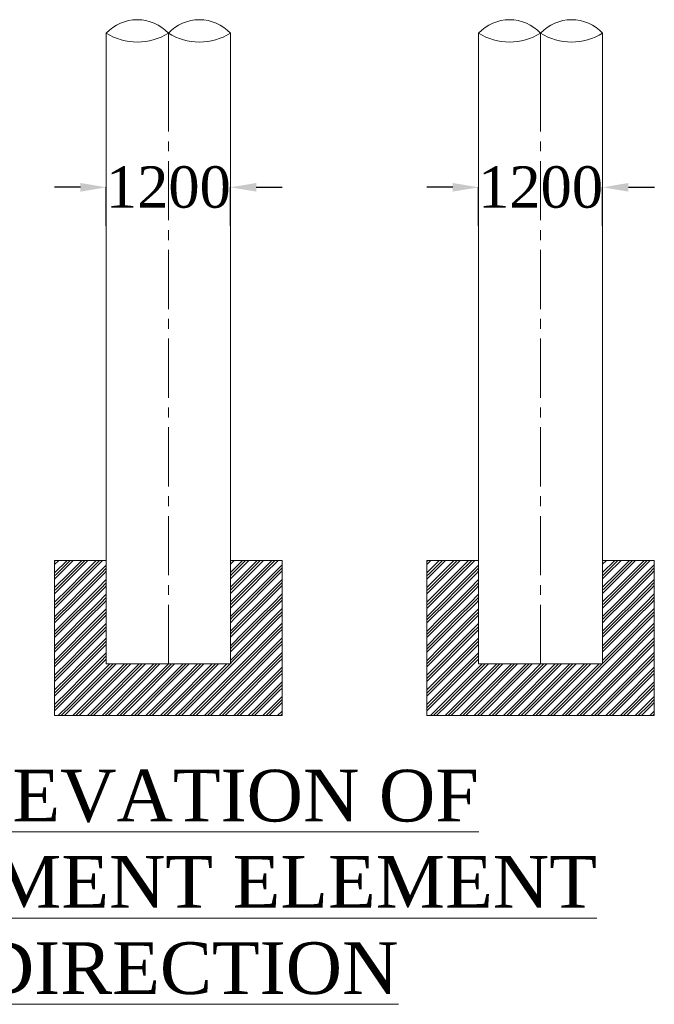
# Model space of a CAD drawing. Header units: millimetres. Extents: x 103078 to 25259364, y -3207472 to 1158446.
# Tile 15 of 40: x 13534876 to 13547152, y 1026796 to 1045825. Entities that reach past the tile are written whole.
import ezdxf

# ---------------------------------------------------------------- set-up
doc = ezdxf.new("R2010")
doc.units = ezdxf.units.MM
doc.header["$LTSCALE"] = 60
doc.header["$MEASUREMENT"] = 0
doc.linetypes.add('CENTER2', pattern=[28.575, 19.05, -3.175, 3.175, -3.175])
doc.layers.add('TEXT', color=7, linetype='Continuous')
doc.styles.add('PDF Arial Bold', font='times.ttf')
doc.dimstyles.get("Standard").update_dxf_attribs({"dimtxt": 400, "dimasz": 215, "dimexe": 0.18, "dimexo": 0.0625, "dimgap": 0.09, "dimtad": 0, "dimtih": 1, "dimtoh": 1, "dimdec": 0, "dimzin": 4, "dimdsep": 46, "dimtxsty": 'Standard', "dimblk": 'OPEN90', "dimcen": 0, "dimadec": 0, "dimazin": 1, "dimtfac": 1, "dimtdec": 0, "dimtix": 1, "dimtofl": 0, "dimtmove": 0, "dimatfit": 3, "dimldrblk": 'OPEN30', "dimfxl": 1, "dimtolj": 1, "dimtzin": 0, "dimarcsym": 0})

# ---------------------------------------------------------------- blocks, each defined once
blk = doc.blocks.new('*D527')
at = {"color": 0, "linetype": 'Continuous', "lineweight": -2, "ltscale": 2, "transparency": 16777216}
for p, q in [((13536052, 1042585), (13535552, 1042585)), ((13536552, 1041842), (13536552, 1042586)), ((13538952, 1041842), (13538952, 1042586)), ((13539452, 1042585), (13539952, 1042585))]:
    blk.add_line(p, q, dxfattribs=at)
at = {"color": 0, "linetype": 'Continuous', "lineweight": 9, "ltscale": 2, "transparency": 16777216}
for points in [[(13536052, 1042669), (13536052, 1042502), (13536552, 1042585)], [(13539452, 1042669), (13539452, 1042502), (13538952, 1042585)]]:
    blk.add_solid(points, dxfattribs=at)
at = {"layer": 'Defpoints', "color": 0, "linetype": 'Continuous', "lineweight": 9, "ltscale": 2, "transparency": 16777216}
for p in [(13538952, 1042585), (13536552, 1041842), (13538952, 1041842)]:
    blk.add_point(p, dxfattribs=at)
at = {"color": 0, "linetype": 'Continuous', "lineweight": 9, "ltscale": 2, "transparency": 16777216, "insert": (13537752, 1042585), "char_height": 500, "attachment_point": 5, "style": 'PDF Arial Bold'}
blk.add_mtext('\\A1;{\\H1.6x;1200}', dxfattribs=at)
blk = doc.blocks.new('*D528')
at = {"color": 0, "linetype": 'Continuous', "lineweight": -2, "ltscale": 2, "transparency": 16777216}
for p, q in [((13536052, 1042585), (13535552, 1042585)), ((13536552, 1041842), (13536552, 1042586)), ((13538952, 1041842), (13538952, 1042586)), ((13539452, 1042585), (13539952, 1042585))]:
    blk.add_line(p, q, dxfattribs=at)
at = {"color": 0, "linetype": 'Continuous', "lineweight": 9, "ltscale": 2, "transparency": 16777216}
for points in [[(13536052, 1042669), (13536052, 1042502), (13536552, 1042585)], [(13539452, 1042669), (13539452, 1042502), (13538952, 1042585)]]:
    blk.add_solid(points, dxfattribs=at)
at = {"layer": 'Defpoints', "color": 0, "linetype": 'Continuous', "lineweight": 9, "ltscale": 2, "transparency": 16777216}
for p in [(13538952, 1042585), (13536552, 1041842), (13538952, 1041842)]:
    blk.add_point(p, dxfattribs=at)
at = {"color": 0, "linetype": 'Continuous', "lineweight": 9, "ltscale": 2, "transparency": 16777216, "insert": (13537752, 1042585), "char_height": 500, "attachment_point": 5, "style": 'PDF Arial Bold'}
blk.add_mtext('\\A1;{\\H1.6x;1200}', dxfattribs=at)
blk = doc.blocks.new('*D529')
at = {"color": 0, "linetype": 'Continuous', "lineweight": -2, "ltscale": 2, "transparency": 16777216}
for p, q in [((13536052, 1042585), (13535552, 1042585)), ((13536552, 1041842), (13536552, 1042586)), ((13538952, 1041842), (13538952, 1042586)), ((13539452, 1042585), (13539952, 1042585))]:
    blk.add_line(p, q, dxfattribs=at)
at = {"color": 0, "linetype": 'Continuous', "lineweight": 9, "ltscale": 2, "transparency": 16777216}
for points in [[(13536052, 1042669), (13536052, 1042502), (13536552, 1042585)], [(13539452, 1042669), (13539452, 1042502), (13538952, 1042585)]]:
    blk.add_solid(points, dxfattribs=at)
at = {"layer": 'Defpoints', "color": 0, "linetype": 'Continuous', "lineweight": 9, "ltscale": 2, "transparency": 16777216}
for p in [(13538952, 1042585), (13536552, 1041842), (13538952, 1041842)]:
    blk.add_point(p, dxfattribs=at)
at = {"color": 0, "linetype": 'Continuous', "lineweight": 9, "ltscale": 2, "transparency": 16777216, "insert": (13537752, 1042585), "char_height": 500, "attachment_point": 5, "style": 'PDF Arial Bold'}
blk.add_mtext('\\A1;{\\H1.6x;1200}', dxfattribs=at)
blk = doc.blocks.new('*D530')
at = {"color": 0, "linetype": 'Continuous', "lineweight": -2, "ltscale": 2, "transparency": 16777216}
for p, q in [((13536052, 1042585), (13535552, 1042585)), ((13536552, 1041842), (13536552, 1042586)), ((13538952, 1041842), (13538952, 1042586)), ((13539452, 1042585), (13539952, 1042585))]:
    blk.add_line(p, q, dxfattribs=at)
at = {"color": 0, "linetype": 'Continuous', "lineweight": 9, "ltscale": 2, "transparency": 16777216}
for points in [[(13536052, 1042669), (13536052, 1042502), (13536552, 1042585)], [(13539452, 1042669), (13539452, 1042502), (13538952, 1042585)]]:
    blk.add_solid(points, dxfattribs=at)
at = {"layer": 'Defpoints', "color": 0, "linetype": 'Continuous', "lineweight": 9, "ltscale": 2, "transparency": 16777216}
for p in [(13538952, 1042585), (13536552, 1041842), (13538952, 1041842)]:
    blk.add_point(p, dxfattribs=at)
at = {"color": 0, "linetype": 'Continuous', "lineweight": 9, "ltscale": 2, "transparency": 16777216, "insert": (13537752, 1042585), "char_height": 500, "attachment_point": 5, "style": 'PDF Arial Bold'}
blk.add_mtext('\\A1;{\\H1.6x;1200}', dxfattribs=at)
blk = doc.blocks.new('*D531')
at = {"color": 0, "linetype": 'Continuous', "lineweight": -2, "ltscale": 2, "transparency": 16777216}
for p, q in [((13536052, 1042585), (13535552, 1042585)), ((13536552, 1041842), (13536552, 1042586)), ((13538952, 1041842), (13538952, 1042586)), ((13539452, 1042585), (13539952, 1042585))]:
    blk.add_line(p, q, dxfattribs=at)
at = {"color": 0, "linetype": 'Continuous', "lineweight": 9, "ltscale": 2, "transparency": 16777216}
for points in [[(13536052, 1042669), (13536052, 1042502), (13536552, 1042585)], [(13539452, 1042669), (13539452, 1042502), (13538952, 1042585)]]:
    blk.add_solid(points, dxfattribs=at)
at = {"layer": 'Defpoints', "color": 0, "linetype": 'Continuous', "lineweight": 9, "ltscale": 2, "transparency": 16777216}
for p in [(13538952, 1042585), (13536552, 1041842), (13538952, 1041842)]:
    blk.add_point(p, dxfattribs=at)
at = {"color": 0, "linetype": 'Continuous', "lineweight": 9, "ltscale": 2, "transparency": 16777216, "insert": (13537752, 1042585), "char_height": 500, "attachment_point": 5, "style": 'PDF Arial Bold'}
blk.add_mtext('\\A1;{\\H1.6x;1200}', dxfattribs=at)
blk = doc.blocks.new('*D532')
at = {"color": 0, "linetype": 'Continuous', "lineweight": -2, "ltscale": 2, "transparency": 16777216}
for p, q in [((13536052, 1042585), (13535552, 1042585)), ((13536552, 1041842), (13536552, 1042586)), ((13538952, 1041842), (13538952, 1042586)), ((13539452, 1042585), (13539952, 1042585))]:
    blk.add_line(p, q, dxfattribs=at)
at = {"color": 0, "linetype": 'Continuous', "lineweight": 9, "ltscale": 2, "transparency": 16777216}
for points in [[(13536052, 1042669), (13536052, 1042502), (13536552, 1042585)], [(13539452, 1042669), (13539452, 1042502), (13538952, 1042585)]]:
    blk.add_solid(points, dxfattribs=at)
at = {"layer": 'Defpoints', "color": 0, "linetype": 'Continuous', "lineweight": 9, "ltscale": 2, "transparency": 16777216}
for p in [(13538952, 1042585), (13536552, 1041842), (13538952, 1041842)]:
    blk.add_point(p, dxfattribs=at)
at = {"color": 0, "linetype": 'Continuous', "lineweight": 9, "ltscale": 2, "transparency": 16777216, "insert": (13537752, 1042585), "char_height": 500, "attachment_point": 5, "style": 'PDF Arial Bold'}
blk.add_mtext('\\A1;{\\H1.6x;1200}', dxfattribs=at)
blk = doc.blocks.new('*D533')
at = {"color": 0, "linetype": 'Continuous', "lineweight": -2, "ltscale": 2, "transparency": 16777216}
for p, q in [((13536052, 1042585), (13535552, 1042585)), ((13536552, 1041842), (13536552, 1042586)), ((13538952, 1041842), (13538952, 1042586)), ((13539452, 1042585), (13539952, 1042585))]:
    blk.add_line(p, q, dxfattribs=at)
at = {"color": 0, "linetype": 'Continuous', "lineweight": 9, "ltscale": 2, "transparency": 16777216}
for points in [[(13536052, 1042669), (13536052, 1042502), (13536552, 1042585)], [(13539452, 1042669), (13539452, 1042502), (13538952, 1042585)]]:
    blk.add_solid(points, dxfattribs=at)
at = {"layer": 'Defpoints', "color": 0, "linetype": 'Continuous', "lineweight": 9, "ltscale": 2, "transparency": 16777216}
for p in [(13538952, 1042585), (13536552, 1041842), (13538952, 1041842)]:
    blk.add_point(p, dxfattribs=at)
at = {"color": 0, "linetype": 'Continuous', "lineweight": 9, "ltscale": 2, "transparency": 16777216, "insert": (13537752, 1042585), "char_height": 500, "attachment_point": 5, "style": 'PDF Arial Bold'}
blk.add_mtext('\\A1;{\\H1.6x;1200}', dxfattribs=at)
blk = doc.blocks.new('*D534')
at = {"color": 0, "linetype": 'Continuous', "lineweight": -2, "ltscale": 2, "transparency": 16777216}
for p, q in [((13536052, 1042585), (13535552, 1042585)), ((13536552, 1041842), (13536552, 1042586)), ((13538952, 1041842), (13538952, 1042586)), ((13539452, 1042585), (13539952, 1042585))]:
    blk.add_line(p, q, dxfattribs=at)
at = {"color": 0, "linetype": 'Continuous', "lineweight": 9, "ltscale": 2, "transparency": 16777216}
for points in [[(13536052, 1042669), (13536052, 1042502), (13536552, 1042585)], [(13539452, 1042669), (13539452, 1042502), (13538952, 1042585)]]:
    blk.add_solid(points, dxfattribs=at)
at = {"layer": 'Defpoints', "color": 0, "linetype": 'Continuous', "lineweight": 9, "ltscale": 2, "transparency": 16777216}
for p in [(13538952, 1042585), (13536552, 1041842), (13538952, 1041842)]:
    blk.add_point(p, dxfattribs=at)
at = {"color": 0, "linetype": 'Continuous', "lineweight": 9, "ltscale": 2, "transparency": 16777216, "insert": (13537752, 1042585), "char_height": 500, "attachment_point": 5, "style": 'PDF Arial Bold'}
blk.add_mtext('\\A1;{\\H1.6x;1200}', dxfattribs=at)
blk = doc.blocks.new('*D535')
at = {"color": 0, "linetype": 'Continuous', "lineweight": -2, "ltscale": 2, "transparency": 16777216}
for p, q in [((13536052, 1042585), (13535552, 1042585)), ((13536552, 1041842), (13536552, 1042586)), ((13538952, 1041842), (13538952, 1042586)), ((13539452, 1042585), (13539952, 1042585))]:
    blk.add_line(p, q, dxfattribs=at)
at = {"color": 0, "linetype": 'Continuous', "lineweight": 9, "ltscale": 2, "transparency": 16777216}
for points in [[(13536052, 1042669), (13536052, 1042502), (13536552, 1042585)], [(13539452, 1042669), (13539452, 1042502), (13538952, 1042585)]]:
    blk.add_solid(points, dxfattribs=at)
at = {"layer": 'Defpoints', "color": 0, "linetype": 'Continuous', "lineweight": 9, "ltscale": 2, "transparency": 16777216}
for p in [(13538952, 1042585), (13536552, 1041842), (13538952, 1041842)]:
    blk.add_point(p, dxfattribs=at)
at = {"color": 0, "linetype": 'Continuous', "lineweight": 9, "ltscale": 2, "transparency": 16777216, "insert": (13537752, 1042585), "char_height": 500, "attachment_point": 5, "style": 'PDF Arial Bold'}
blk.add_mtext('\\A1;{\\H1.6x;1200}', dxfattribs=at)
blk = doc.blocks.new('*D536')
at = {"color": 0, "linetype": 'Continuous', "lineweight": -2, "ltscale": 2, "transparency": 16777216}
for p, q in [((13536052, 1042585), (13535552, 1042585)), ((13536552, 1041842), (13536552, 1042586)), ((13538952, 1041842), (13538952, 1042586)), ((13539452, 1042585), (13539952, 1042585))]:
    blk.add_line(p, q, dxfattribs=at)
at = {"color": 0, "linetype": 'Continuous', "lineweight": 9, "ltscale": 2, "transparency": 16777216}
for points in [[(13536052, 1042669), (13536052, 1042502), (13536552, 1042585)], [(13539452, 1042669), (13539452, 1042502), (13538952, 1042585)]]:
    blk.add_solid(points, dxfattribs=at)
at = {"layer": 'Defpoints', "color": 0, "linetype": 'Continuous', "lineweight": 9, "ltscale": 2, "transparency": 16777216}
for p in [(13538952, 1042585), (13536552, 1041842), (13538952, 1041842)]:
    blk.add_point(p, dxfattribs=at)
at = {"color": 0, "linetype": 'Continuous', "lineweight": 9, "ltscale": 2, "transparency": 16777216, "insert": (13537752, 1042585), "char_height": 500, "attachment_point": 5, "style": 'PDF Arial Bold'}
blk.add_mtext('\\A1;{\\H1.6x;1200}', dxfattribs=at)
blk = doc.blocks.new('*D537')
at = {"color": 0, "linetype": 'Continuous', "lineweight": -2, "ltscale": 2, "transparency": 16777216}
for p, q in [((13536052, 1042585), (13535552, 1042585)), ((13536552, 1041842), (13536552, 1042586)), ((13538952, 1041842), (13538952, 1042586)), ((13539452, 1042585), (13539952, 1042585))]:
    blk.add_line(p, q, dxfattribs=at)
at = {"color": 0, "linetype": 'Continuous', "lineweight": 9, "ltscale": 2, "transparency": 16777216}
for points in [[(13536052, 1042669), (13536052, 1042502), (13536552, 1042585)], [(13539452, 1042669), (13539452, 1042502), (13538952, 1042585)]]:
    blk.add_solid(points, dxfattribs=at)
at = {"layer": 'Defpoints', "color": 0, "linetype": 'Continuous', "lineweight": 9, "ltscale": 2, "transparency": 16777216}
for p in [(13538952, 1042585), (13536552, 1041842), (13538952, 1041842)]:
    blk.add_point(p, dxfattribs=at)
at = {"color": 0, "linetype": 'Continuous', "lineweight": 9, "ltscale": 2, "transparency": 16777216, "insert": (13537752, 1042585), "char_height": 500, "attachment_point": 5, "style": 'PDF Arial Bold'}
blk.add_mtext('\\A1;{\\H1.6x;1200}', dxfattribs=at)
blk = doc.blocks.new('*D538')
at = {"color": 0, "linetype": 'Continuous', "lineweight": -2, "ltscale": 2, "transparency": 16777216}
for p, q in [((13536052, 1042585), (13535552, 1042585)), ((13536552, 1041842), (13536552, 1042586)), ((13538952, 1041842), (13538952, 1042586)), ((13539452, 1042585), (13539952, 1042585))]:
    blk.add_line(p, q, dxfattribs=at)
at = {"color": 0, "linetype": 'Continuous', "lineweight": 9, "ltscale": 2, "transparency": 16777216}
for points in [[(13536052, 1042669), (13536052, 1042502), (13536552, 1042585)], [(13539452, 1042669), (13539452, 1042502), (13538952, 1042585)]]:
    blk.add_solid(points, dxfattribs=at)
at = {"layer": 'Defpoints', "color": 0, "linetype": 'Continuous', "lineweight": 9, "ltscale": 2, "transparency": 16777216}
for p in [(13538952, 1042585), (13536552, 1041842), (13538952, 1041842)]:
    blk.add_point(p, dxfattribs=at)
at = {"color": 0, "linetype": 'Continuous', "lineweight": 9, "ltscale": 2, "transparency": 16777216, "insert": (13537752, 1042585), "char_height": 500, "attachment_point": 5, "style": 'PDF Arial Bold'}
blk.add_mtext('\\A1;{\\H1.6x;1200}', dxfattribs=at)
blk = doc.blocks.new('*D539')
at = {"color": 0, "linetype": 'Continuous', "lineweight": -2, "ltscale": 2, "transparency": 16777216}
for p, q in [((13536052, 1042585), (13535552, 1042585)), ((13536552, 1041842), (13536552, 1042586)), ((13538952, 1041842), (13538952, 1042586)), ((13539452, 1042585), (13539952, 1042585))]:
    blk.add_line(p, q, dxfattribs=at)
at = {"color": 0, "linetype": 'Continuous', "lineweight": 9, "ltscale": 2, "transparency": 16777216}
for points in [[(13536052, 1042669), (13536052, 1042502), (13536552, 1042585)], [(13539452, 1042669), (13539452, 1042502), (13538952, 1042585)]]:
    blk.add_solid(points, dxfattribs=at)
at = {"layer": 'Defpoints', "color": 0, "linetype": 'Continuous', "lineweight": 9, "ltscale": 2, "transparency": 16777216}
for p in [(13538952, 1042585), (13536552, 1041842), (13538952, 1041842)]:
    blk.add_point(p, dxfattribs=at)
at = {"color": 0, "linetype": 'Continuous', "lineweight": 9, "ltscale": 2, "transparency": 16777216, "insert": (13537752, 1042585), "char_height": 500, "attachment_point": 5, "style": 'PDF Arial Bold'}
blk.add_mtext('\\A1;{\\H1.6x;1200}', dxfattribs=at)
blk = doc.blocks.new('*D540')
at = {"color": 0, "linetype": 'Continuous', "lineweight": -2, "ltscale": 2, "transparency": 16777216}
for p, q in [((13536052, 1042585), (13535552, 1042585)), ((13536552, 1041842), (13536552, 1042586)), ((13538952, 1041842), (13538952, 1042586)), ((13539452, 1042585), (13539952, 1042585))]:
    blk.add_line(p, q, dxfattribs=at)
at = {"color": 0, "linetype": 'Continuous', "lineweight": 9, "ltscale": 2, "transparency": 16777216}
for points in [[(13536052, 1042669), (13536052, 1042502), (13536552, 1042585)], [(13539452, 1042669), (13539452, 1042502), (13538952, 1042585)]]:
    blk.add_solid(points, dxfattribs=at)
at = {"layer": 'Defpoints', "color": 0, "linetype": 'Continuous', "lineweight": 9, "ltscale": 2, "transparency": 16777216}
for p in [(13538952, 1042585), (13536552, 1041842), (13538952, 1041842)]:
    blk.add_point(p, dxfattribs=at)
at = {"color": 0, "linetype": 'Continuous', "lineweight": 9, "ltscale": 2, "transparency": 16777216, "insert": (13537752, 1042585), "char_height": 500, "attachment_point": 5, "style": 'PDF Arial Bold'}
blk.add_mtext('\\A1;{\\H1.6x;1200}', dxfattribs=at)
blk = doc.blocks.new('*D541')
at = {"color": 0, "linetype": 'Continuous', "lineweight": -2, "ltscale": 2, "transparency": 16777216}
for p, q in [((13536052, 1042585), (13535552, 1042585)), ((13536552, 1041842), (13536552, 1042586)), ((13538952, 1041842), (13538952, 1042586)), ((13539452, 1042585), (13539952, 1042585))]:
    blk.add_line(p, q, dxfattribs=at)
at = {"color": 0, "linetype": 'Continuous', "lineweight": 9, "ltscale": 2, "transparency": 16777216}
for points in [[(13536052, 1042669), (13536052, 1042502), (13536552, 1042585)], [(13539452, 1042669), (13539452, 1042502), (13538952, 1042585)]]:
    blk.add_solid(points, dxfattribs=at)
at = {"layer": 'Defpoints', "color": 0, "linetype": 'Continuous', "lineweight": 9, "ltscale": 2, "transparency": 16777216}
for p in [(13538952, 1042585), (13536552, 1041842), (13538952, 1041842)]:
    blk.add_point(p, dxfattribs=at)
at = {"color": 0, "linetype": 'Continuous', "lineweight": 9, "ltscale": 2, "transparency": 16777216, "insert": (13537752, 1042585), "char_height": 500, "attachment_point": 5, "style": 'PDF Arial Bold'}
blk.add_mtext('\\A1;{\\H1.6x;1200}', dxfattribs=at)
blk = doc.blocks.new('*D542')
at = {"color": 0, "linetype": 'Continuous', "lineweight": -2, "ltscale": 2, "transparency": 16777216}
for p, q in [((13536052, 1042585), (13535552, 1042585)), ((13536552, 1041842), (13536552, 1042586)), ((13538952, 1041842), (13538952, 1042586)), ((13539452, 1042585), (13539952, 1042585))]:
    blk.add_line(p, q, dxfattribs=at)
at = {"color": 0, "linetype": 'Continuous', "lineweight": 9, "ltscale": 2, "transparency": 16777216}
for points in [[(13536052, 1042669), (13536052, 1042502), (13536552, 1042585)], [(13539452, 1042669), (13539452, 1042502), (13538952, 1042585)]]:
    blk.add_solid(points, dxfattribs=at)
at = {"layer": 'Defpoints', "color": 0, "linetype": 'Continuous', "lineweight": 9, "ltscale": 2, "transparency": 16777216}
for p in [(13538952, 1042585), (13536552, 1041842), (13538952, 1041842)]:
    blk.add_point(p, dxfattribs=at)
at = {"color": 0, "linetype": 'Continuous', "lineweight": 9, "ltscale": 2, "transparency": 16777216, "insert": (13537752, 1042585), "char_height": 500, "attachment_point": 5, "style": 'PDF Arial Bold'}
blk.add_mtext('\\A1;{\\H1.6x;1200}', dxfattribs=at)
blk = doc.blocks.new('*D543')
at = {"color": 0, "linetype": 'Continuous', "lineweight": -2, "ltscale": 2, "transparency": 16777216}
for p, q in [((13543252, 1042585), (13542752, 1042585)), ((13543752, 1041842), (13543752, 1042586)), ((13546152, 1041842), (13546152, 1042586)), ((13546652, 1042585), (13547152, 1042585))]:
    blk.add_line(p, q, dxfattribs=at)
at = {"color": 0, "linetype": 'Continuous', "lineweight": 9, "ltscale": 2, "transparency": 16777216}
for points in [[(13543252, 1042669), (13543252, 1042502), (13543752, 1042585)], [(13546652, 1042669), (13546652, 1042502), (13546152, 1042585)]]:
    blk.add_solid(points, dxfattribs=at)
at = {"layer": 'Defpoints', "color": 0, "linetype": 'Continuous', "lineweight": 9, "ltscale": 2, "transparency": 16777216}
for p in [(13546152, 1042585), (13543752, 1041842), (13546152, 1041842)]:
    blk.add_point(p, dxfattribs=at)
at = {"color": 0, "linetype": 'Continuous', "lineweight": 9, "ltscale": 2, "transparency": 16777216, "insert": (13544952, 1042585), "char_height": 500, "attachment_point": 5, "style": 'PDF Arial Bold'}
blk.add_mtext('\\A1;{\\H1.6x;1200}', dxfattribs=at)
blk = doc.blocks.new('*D544')
at = {"color": 0, "linetype": 'Continuous', "lineweight": -2, "ltscale": 2, "transparency": 16777216}
for p, q in [((13543252, 1042585), (13542752, 1042585)), ((13543752, 1041842), (13543752, 1042586)), ((13546152, 1041842), (13546152, 1042586)), ((13546652, 1042585), (13547152, 1042585))]:
    blk.add_line(p, q, dxfattribs=at)
at = {"color": 0, "linetype": 'Continuous', "lineweight": 9, "ltscale": 2, "transparency": 16777216}
for points in [[(13543252, 1042669), (13543252, 1042502), (13543752, 1042585)], [(13546652, 1042669), (13546652, 1042502), (13546152, 1042585)]]:
    blk.add_solid(points, dxfattribs=at)
at = {"layer": 'Defpoints', "color": 0, "linetype": 'Continuous', "lineweight": 9, "ltscale": 2, "transparency": 16777216}
for p in [(13546152, 1042585), (13543752, 1041842), (13546152, 1041842)]:
    blk.add_point(p, dxfattribs=at)
at = {"color": 0, "linetype": 'Continuous', "lineweight": 9, "ltscale": 2, "transparency": 16777216, "insert": (13544952, 1042585), "char_height": 500, "attachment_point": 5, "style": 'PDF Arial Bold'}
blk.add_mtext('\\A1;{\\H1.6x;1200}', dxfattribs=at)
blk = doc.blocks.new('*D545')
at = {"color": 0, "linetype": 'Continuous', "lineweight": -2, "ltscale": 2, "transparency": 16777216}
for p, q in [((13543252, 1042585), (13542752, 1042585)), ((13543752, 1041842), (13543752, 1042586)), ((13546152, 1041842), (13546152, 1042586)), ((13546652, 1042585), (13547152, 1042585))]:
    blk.add_line(p, q, dxfattribs=at)
at = {"color": 0, "linetype": 'Continuous', "lineweight": 9, "ltscale": 2, "transparency": 16777216}
for points in [[(13543252, 1042669), (13543252, 1042502), (13543752, 1042585)], [(13546652, 1042669), (13546652, 1042502), (13546152, 1042585)]]:
    blk.add_solid(points, dxfattribs=at)
at = {"layer": 'Defpoints', "color": 0, "linetype": 'Continuous', "lineweight": 9, "ltscale": 2, "transparency": 16777216}
for p in [(13546152, 1042585), (13543752, 1041842), (13546152, 1041842)]:
    blk.add_point(p, dxfattribs=at)
at = {"color": 0, "linetype": 'Continuous', "lineweight": 9, "ltscale": 2, "transparency": 16777216, "insert": (13544952, 1042585), "char_height": 500, "attachment_point": 5, "style": 'PDF Arial Bold'}
blk.add_mtext('\\A1;{\\H1.6x;1200}', dxfattribs=at)
blk = doc.blocks.new('*D546')
at = {"color": 0, "linetype": 'Continuous', "lineweight": -2, "ltscale": 2, "transparency": 16777216}
for p, q in [((13543252, 1042585), (13542752, 1042585)), ((13543752, 1041842), (13543752, 1042586)), ((13546152, 1041842), (13546152, 1042586)), ((13546652, 1042585), (13547152, 1042585))]:
    blk.add_line(p, q, dxfattribs=at)
at = {"color": 0, "linetype": 'Continuous', "lineweight": 9, "ltscale": 2, "transparency": 16777216}
for points in [[(13543252, 1042669), (13543252, 1042502), (13543752, 1042585)], [(13546652, 1042669), (13546652, 1042502), (13546152, 1042585)]]:
    blk.add_solid(points, dxfattribs=at)
at = {"layer": 'Defpoints', "color": 0, "linetype": 'Continuous', "lineweight": 9, "ltscale": 2, "transparency": 16777216}
for p in [(13546152, 1042585), (13543752, 1041842), (13546152, 1041842)]:
    blk.add_point(p, dxfattribs=at)
at = {"color": 0, "linetype": 'Continuous', "lineweight": 9, "ltscale": 2, "transparency": 16777216, "insert": (13544952, 1042585), "char_height": 500, "attachment_point": 5, "style": 'PDF Arial Bold'}
blk.add_mtext('\\A1;{\\H1.6x;1200}', dxfattribs=at)
blk = doc.blocks.new('*D547')
at = {"color": 0, "linetype": 'Continuous', "lineweight": -2, "ltscale": 2, "transparency": 16777216}
for p, q in [((13543252, 1042585), (13542752, 1042585)), ((13543752, 1041842), (13543752, 1042586)), ((13546152, 1041842), (13546152, 1042586)), ((13546652, 1042585), (13547152, 1042585))]:
    blk.add_line(p, q, dxfattribs=at)
at = {"color": 0, "linetype": 'Continuous', "lineweight": 9, "ltscale": 2, "transparency": 16777216}
for points in [[(13543252, 1042669), (13543252, 1042502), (13543752, 1042585)], [(13546652, 1042669), (13546652, 1042502), (13546152, 1042585)]]:
    blk.add_solid(points, dxfattribs=at)
at = {"layer": 'Defpoints', "color": 0, "linetype": 'Continuous', "lineweight": 9, "ltscale": 2, "transparency": 16777216}
for p in [(13546152, 1042585), (13543752, 1041842), (13546152, 1041842)]:
    blk.add_point(p, dxfattribs=at)
at = {"color": 0, "linetype": 'Continuous', "lineweight": 9, "ltscale": 2, "transparency": 16777216, "insert": (13544952, 1042585), "char_height": 500, "attachment_point": 5, "style": 'PDF Arial Bold'}
blk.add_mtext('\\A1;{\\H1.6x;1200}', dxfattribs=at)
blk = doc.blocks.new('*D548')
at = {"color": 0, "linetype": 'Continuous', "lineweight": -2, "ltscale": 2, "transparency": 16777216}
for p, q in [((13543252, 1042585), (13542752, 1042585)), ((13543752, 1041842), (13543752, 1042586)), ((13546152, 1041842), (13546152, 1042586)), ((13546652, 1042585), (13547152, 1042585))]:
    blk.add_line(p, q, dxfattribs=at)
at = {"color": 0, "linetype": 'Continuous', "lineweight": 9, "ltscale": 2, "transparency": 16777216}
for points in [[(13543252, 1042669), (13543252, 1042502), (13543752, 1042585)], [(13546652, 1042669), (13546652, 1042502), (13546152, 1042585)]]:
    blk.add_solid(points, dxfattribs=at)
at = {"layer": 'Defpoints', "color": 0, "linetype": 'Continuous', "lineweight": 9, "ltscale": 2, "transparency": 16777216}
for p in [(13546152, 1042585), (13543752, 1041842), (13546152, 1041842)]:
    blk.add_point(p, dxfattribs=at)
at = {"color": 0, "linetype": 'Continuous', "lineweight": 9, "ltscale": 2, "transparency": 16777216, "insert": (13544952, 1042585), "char_height": 500, "attachment_point": 5, "style": 'PDF Arial Bold'}
blk.add_mtext('\\A1;{\\H1.6x;1200}', dxfattribs=at)
blk = doc.blocks.new('*D549')
at = {"color": 0, "linetype": 'Continuous', "lineweight": -2, "ltscale": 2, "transparency": 16777216}
for p, q in [((13543252, 1042585), (13542752, 1042585)), ((13543752, 1041842), (13543752, 1042586)), ((13546152, 1041842), (13546152, 1042586)), ((13546652, 1042585), (13547152, 1042585))]:
    blk.add_line(p, q, dxfattribs=at)
at = {"color": 0, "linetype": 'Continuous', "lineweight": 9, "ltscale": 2, "transparency": 16777216}
for points in [[(13543252, 1042669), (13543252, 1042502), (13543752, 1042585)], [(13546652, 1042669), (13546652, 1042502), (13546152, 1042585)]]:
    blk.add_solid(points, dxfattribs=at)
at = {"layer": 'Defpoints', "color": 0, "linetype": 'Continuous', "lineweight": 9, "ltscale": 2, "transparency": 16777216}
for p in [(13546152, 1042585), (13543752, 1041842), (13546152, 1041842)]:
    blk.add_point(p, dxfattribs=at)
at = {"color": 0, "linetype": 'Continuous', "lineweight": 9, "ltscale": 2, "transparency": 16777216, "insert": (13544952, 1042585), "char_height": 500, "attachment_point": 5, "style": 'PDF Arial Bold'}
blk.add_mtext('\\A1;{\\H1.6x;1200}', dxfattribs=at)
blk = doc.blocks.new('*D550')
at = {"color": 0, "linetype": 'Continuous', "lineweight": -2, "ltscale": 2, "transparency": 16777216}
for p, q in [((13543252, 1042585), (13542752, 1042585)), ((13543752, 1041842), (13543752, 1042586)), ((13546152, 1041842), (13546152, 1042586)), ((13546652, 1042585), (13547152, 1042585))]:
    blk.add_line(p, q, dxfattribs=at)
at = {"color": 0, "linetype": 'Continuous', "lineweight": 9, "ltscale": 2, "transparency": 16777216}
for points in [[(13543252, 1042669), (13543252, 1042502), (13543752, 1042585)], [(13546652, 1042669), (13546652, 1042502), (13546152, 1042585)]]:
    blk.add_solid(points, dxfattribs=at)
at = {"layer": 'Defpoints', "color": 0, "linetype": 'Continuous', "lineweight": 9, "ltscale": 2, "transparency": 16777216}
for p in [(13546152, 1042585), (13543752, 1041842), (13546152, 1041842)]:
    blk.add_point(p, dxfattribs=at)
at = {"color": 0, "linetype": 'Continuous', "lineweight": 9, "ltscale": 2, "transparency": 16777216, "insert": (13544952, 1042585), "char_height": 500, "attachment_point": 5, "style": 'PDF Arial Bold'}
blk.add_mtext('\\A1;{\\H1.6x;1200}', dxfattribs=at)
blk = doc.blocks.new('*D551')
at = {"color": 0, "linetype": 'Continuous', "lineweight": -2, "ltscale": 2, "transparency": 16777216}
for p, q in [((13543252, 1042585), (13542752, 1042585)), ((13543752, 1041842), (13543752, 1042586)), ((13546152, 1041842), (13546152, 1042586)), ((13546652, 1042585), (13547152, 1042585))]:
    blk.add_line(p, q, dxfattribs=at)
at = {"color": 0, "linetype": 'Continuous', "lineweight": 9, "ltscale": 2, "transparency": 16777216}
for points in [[(13543252, 1042669), (13543252, 1042502), (13543752, 1042585)], [(13546652, 1042669), (13546652, 1042502), (13546152, 1042585)]]:
    blk.add_solid(points, dxfattribs=at)
at = {"layer": 'Defpoints', "color": 0, "linetype": 'Continuous', "lineweight": 9, "ltscale": 2, "transparency": 16777216}
for p in [(13546152, 1042585), (13543752, 1041842), (13546152, 1041842)]:
    blk.add_point(p, dxfattribs=at)
at = {"color": 0, "linetype": 'Continuous', "lineweight": 9, "ltscale": 2, "transparency": 16777216, "insert": (13544952, 1042585), "char_height": 500, "attachment_point": 5, "style": 'PDF Arial Bold'}
blk.add_mtext('\\A1;{\\H1.6x;1200}', dxfattribs=at)
blk = doc.blocks.new('*D552')
at = {"color": 0, "linetype": 'Continuous', "lineweight": -2, "ltscale": 2, "transparency": 16777216}
for p, q in [((13543252, 1042585), (13542752, 1042585)), ((13543752, 1041842), (13543752, 1042586)), ((13546152, 1041842), (13546152, 1042586)), ((13546652, 1042585), (13547152, 1042585))]:
    blk.add_line(p, q, dxfattribs=at)
at = {"color": 0, "linetype": 'Continuous', "lineweight": 9, "ltscale": 2, "transparency": 16777216}
for points in [[(13543252, 1042669), (13543252, 1042502), (13543752, 1042585)], [(13546652, 1042669), (13546652, 1042502), (13546152, 1042585)]]:
    blk.add_solid(points, dxfattribs=at)
at = {"layer": 'Defpoints', "color": 0, "linetype": 'Continuous', "lineweight": 9, "ltscale": 2, "transparency": 16777216}
for p in [(13546152, 1042585), (13543752, 1041842), (13546152, 1041842)]:
    blk.add_point(p, dxfattribs=at)
at = {"color": 0, "linetype": 'Continuous', "lineweight": 9, "ltscale": 2, "transparency": 16777216, "insert": (13544952, 1042585), "char_height": 500, "attachment_point": 5, "style": 'PDF Arial Bold'}
blk.add_mtext('\\A1;{\\H1.6x;1200}', dxfattribs=at)
blk = doc.blocks.new('*D553')
at = {"color": 0, "linetype": 'Continuous', "lineweight": -2, "ltscale": 2, "transparency": 16777216}
for p, q in [((13543252, 1042585), (13542752, 1042585)), ((13543752, 1041842), (13543752, 1042586)), ((13546152, 1041842), (13546152, 1042586)), ((13546652, 1042585), (13547152, 1042585))]:
    blk.add_line(p, q, dxfattribs=at)
at = {"color": 0, "linetype": 'Continuous', "lineweight": 9, "ltscale": 2, "transparency": 16777216}
for points in [[(13543252, 1042669), (13543252, 1042502), (13543752, 1042585)], [(13546652, 1042669), (13546652, 1042502), (13546152, 1042585)]]:
    blk.add_solid(points, dxfattribs=at)
at = {"layer": 'Defpoints', "color": 0, "linetype": 'Continuous', "lineweight": 9, "ltscale": 2, "transparency": 16777216}
for p in [(13546152, 1042585), (13543752, 1041842), (13546152, 1041842)]:
    blk.add_point(p, dxfattribs=at)
at = {"color": 0, "linetype": 'Continuous', "lineweight": 9, "ltscale": 2, "transparency": 16777216, "insert": (13544952, 1042585), "char_height": 500, "attachment_point": 5, "style": 'PDF Arial Bold'}
blk.add_mtext('\\A1;{\\H1.6x;1200}', dxfattribs=at)
blk = doc.blocks.new('*D554')
at = {"color": 0, "linetype": 'Continuous', "lineweight": -2, "ltscale": 2, "transparency": 16777216}
for p, q in [((13543252, 1042585), (13542752, 1042585)), ((13543752, 1041842), (13543752, 1042586)), ((13546152, 1041842), (13546152, 1042586)), ((13546652, 1042585), (13547152, 1042585))]:
    blk.add_line(p, q, dxfattribs=at)
at = {"color": 0, "linetype": 'Continuous', "lineweight": 9, "ltscale": 2, "transparency": 16777216}
for points in [[(13543252, 1042669), (13543252, 1042502), (13543752, 1042585)], [(13546652, 1042669), (13546652, 1042502), (13546152, 1042585)]]:
    blk.add_solid(points, dxfattribs=at)
at = {"layer": 'Defpoints', "color": 0, "linetype": 'Continuous', "lineweight": 9, "ltscale": 2, "transparency": 16777216}
for p in [(13546152, 1042585), (13543752, 1041842), (13546152, 1041842)]:
    blk.add_point(p, dxfattribs=at)
at = {"color": 0, "linetype": 'Continuous', "lineweight": 9, "ltscale": 2, "transparency": 16777216, "insert": (13544952, 1042585), "char_height": 500, "attachment_point": 5, "style": 'PDF Arial Bold'}
blk.add_mtext('\\A1;{\\H1.6x;1200}', dxfattribs=at)
blk = doc.blocks.new('*D555')
at = {"color": 0, "linetype": 'Continuous', "lineweight": -2, "ltscale": 2, "transparency": 16777216}
for p, q in [((13543252, 1042585), (13542752, 1042585)), ((13543752, 1041842), (13543752, 1042586)), ((13546152, 1041842), (13546152, 1042586)), ((13546652, 1042585), (13547152, 1042585))]:
    blk.add_line(p, q, dxfattribs=at)
at = {"color": 0, "linetype": 'Continuous', "lineweight": 9, "ltscale": 2, "transparency": 16777216}
for points in [[(13543252, 1042669), (13543252, 1042502), (13543752, 1042585)], [(13546652, 1042669), (13546652, 1042502), (13546152, 1042585)]]:
    blk.add_solid(points, dxfattribs=at)
at = {"layer": 'Defpoints', "color": 0, "linetype": 'Continuous', "lineweight": 9, "ltscale": 2, "transparency": 16777216}
for p in [(13546152, 1042585), (13543752, 1041842), (13546152, 1041842)]:
    blk.add_point(p, dxfattribs=at)
at = {"color": 0, "linetype": 'Continuous', "lineweight": 9, "ltscale": 2, "transparency": 16777216, "insert": (13544952, 1042585), "char_height": 500, "attachment_point": 5, "style": 'PDF Arial Bold'}
blk.add_mtext('\\A1;{\\H1.6x;1200}', dxfattribs=at)
blk = doc.blocks.new('*D556')
at = {"color": 0, "linetype": 'Continuous', "lineweight": -2, "ltscale": 2, "transparency": 16777216}
for p, q in [((13543252, 1042585), (13542752, 1042585)), ((13543752, 1041842), (13543752, 1042586)), ((13546152, 1041842), (13546152, 1042586)), ((13546652, 1042585), (13547152, 1042585))]:
    blk.add_line(p, q, dxfattribs=at)
at = {"color": 0, "linetype": 'Continuous', "lineweight": 9, "ltscale": 2, "transparency": 16777216}
for points in [[(13543252, 1042669), (13543252, 1042502), (13543752, 1042585)], [(13546652, 1042669), (13546652, 1042502), (13546152, 1042585)]]:
    blk.add_solid(points, dxfattribs=at)
at = {"layer": 'Defpoints', "color": 0, "linetype": 'Continuous', "lineweight": 9, "ltscale": 2, "transparency": 16777216}
for p in [(13546152, 1042585), (13543752, 1041842), (13546152, 1041842)]:
    blk.add_point(p, dxfattribs=at)
at = {"color": 0, "linetype": 'Continuous', "lineweight": 9, "ltscale": 2, "transparency": 16777216, "insert": (13544952, 1042585), "char_height": 500, "attachment_point": 5, "style": 'PDF Arial Bold'}
blk.add_mtext('\\A1;{\\H1.6x;1200}', dxfattribs=at)
blk = doc.blocks.new('*D557')
at = {"color": 0, "linetype": 'Continuous', "lineweight": -2, "ltscale": 2, "transparency": 16777216}
for p, q in [((13543252, 1042585), (13542752, 1042585)), ((13543752, 1041842), (13543752, 1042586)), ((13546152, 1041842), (13546152, 1042586)), ((13546652, 1042585), (13547152, 1042585))]:
    blk.add_line(p, q, dxfattribs=at)
at = {"color": 0, "linetype": 'Continuous', "lineweight": 9, "ltscale": 2, "transparency": 16777216}
for points in [[(13543252, 1042669), (13543252, 1042502), (13543752, 1042585)], [(13546652, 1042669), (13546652, 1042502), (13546152, 1042585)]]:
    blk.add_solid(points, dxfattribs=at)
at = {"layer": 'Defpoints', "color": 0, "linetype": 'Continuous', "lineweight": 9, "ltscale": 2, "transparency": 16777216}
for p in [(13546152, 1042585), (13543752, 1041842), (13546152, 1041842)]:
    blk.add_point(p, dxfattribs=at)
at = {"color": 0, "linetype": 'Continuous', "lineweight": 9, "ltscale": 2, "transparency": 16777216, "insert": (13544952, 1042585), "char_height": 500, "attachment_point": 5, "style": 'PDF Arial Bold'}
blk.add_mtext('\\A1;{\\H1.6x;1200}', dxfattribs=at)
blk = doc.blocks.new('*D558')
at = {"color": 0, "linetype": 'Continuous', "lineweight": -2, "ltscale": 2, "transparency": 16777216}
for p, q in [((13543252, 1042585), (13542752, 1042585)), ((13543752, 1041842), (13543752, 1042586)), ((13546152, 1041842), (13546152, 1042586)), ((13546652, 1042585), (13547152, 1042585))]:
    blk.add_line(p, q, dxfattribs=at)
at = {"color": 0, "linetype": 'Continuous', "lineweight": 9, "ltscale": 2, "transparency": 16777216}
for points in [[(13543252, 1042669), (13543252, 1042502), (13543752, 1042585)], [(13546652, 1042669), (13546652, 1042502), (13546152, 1042585)]]:
    blk.add_solid(points, dxfattribs=at)
at = {"layer": 'Defpoints', "color": 0, "linetype": 'Continuous', "lineweight": 9, "ltscale": 2, "transparency": 16777216}
for p in [(13546152, 1042585), (13543752, 1041842), (13546152, 1041842)]:
    blk.add_point(p, dxfattribs=at)
at = {"color": 0, "linetype": 'Continuous', "lineweight": 9, "ltscale": 2, "transparency": 16777216, "insert": (13544952, 1042585), "char_height": 500, "attachment_point": 5, "style": 'PDF Arial Bold'}
blk.add_mtext('\\A1;{\\H1.6x;1200}', dxfattribs=at)

msp = doc.modelspace()

# ---------------------------------------------------------------- hatches: boundary and pattern name
at = {"linetype": 'Continuous', "lineweight": 9, "ltscale": 2}
h = msp.add_hatch(dxfattribs=at)
h.set_pattern_fill('GOST_GROUND', scale=20)
h.set_pattern_definition([(45, (96546, 1459098.19), (282.8427125, 0), [400]), (45, (96606, 1459098.19), (282.8427125, 0), [400]), (45, (96666, 1459098.19), (282.8427125, 0), [400])])
h.paths.add_polyline_path([(13536551.5, 1035375.3), (13535551.5, 1035375.3), (13535551.5, 1032375.3), (13539951.5, 1032375.3), (13539951.5, 1035375.3), (13538951.5, 1035375.3), (13538951.5, 1033375.3), (13536551.5, 1033375.3)])
h = msp.add_hatch(dxfattribs=at)
h.set_pattern_fill('GOST_GROUND', scale=20)
h.set_pattern_definition([(45, (103746, 1459098.19), (282.8427125, 0), [400]), (45, (103806, 1459098.19), (282.8427125, 0), [400]), (45, (103866, 1459098.19), (282.8427125, 0), [400])])
h.paths.add_polyline_path([(13543751.5, 1035375.3), (13542751.5, 1035375.3), (13542751.5, 1032375.3), (13547151.5, 1032375.3), (13547151.5, 1035375.3), (13546151.5, 1035375.3), (13546151.5, 1033375.3), (13543751.5, 1033375.3)])

# ---------------------------------------------------------------- linework, layer by layer
at = {"color": 7, "linetype": 'Continuous', "lineweight": 9}
for p, q in [((13536551.5, 1033375.3), (13536551.5, 1045565.7)), ((13538951.5, 1033375.3), (13538951.5, 1045565.7)), ((13543751.5, 1033375.3), (13543751.5, 1045565.7)), ((13546151.5, 1033375.3), (13546151.5, 1045565.7))]:
    msp.add_line(p, q, dxfattribs=at)
at = {"color": 7, "linetype": 'Continuous', "lineweight": 9, "ltscale": 2}
for p, q in [((13536551.5, 1043996.7), (13536551.5, 1045565.7)), ((13537751.5, 1043996.7), (13537751.5, 1045565.7)), ((13538951.5, 1043996.7), (13538951.5, 1045565.7)), ((13543751.5, 1043996.7), (13543751.5, 1045565.7)), ((13544951.5, 1043996.7), (13544951.5, 1045565.7)), ((13546151.5, 1043996.7), (13546151.5, 1045565.7)), ((13535551.5, 1032375.3), (13535551.5, 1035375.3)), ((13535551.5, 1035375.3), (13536551.5, 1035375.3)), ((13539951.5, 1035375.3), (13538951.5, 1035375.3)), ((13539951.5, 1032375.3), (13539951.5, 1035375.3)), ((13542751.5, 1032375.3), (13542751.5, 1035375.3)), ((13542751.5, 1035375.3), (13543751.5, 1035375.3)), ((13547151.5, 1035375.3), (13546151.5, 1035375.3)), ((13547151.5, 1032375.3), (13547151.5, 1035375.3)), ((13538951.5, 1033375.3), (13536551.5, 1033375.3)), ((13546151.5, 1033375.3), (13543751.5, 1033375.3)), ((13535551.5, 1032375.3), (13539951.5, 1032375.3)), ((13542751.5, 1032375.3), (13547151.5, 1032375.3))]:
    msp.add_line(p, q, dxfattribs=at)
at = {"linetype": 'CENTER2', "lineweight": 9}
for p, q in [((13537751.5, 1033375.3), (13537751.5, 1045565.7)), ((13544951.5, 1033375.3), (13544951.5, 1045565.7))]:
    msp.add_line(p, q, dxfattribs=at)
at = {"color": 7, "linetype": 'Continuous', "lineweight": 9, "ltscale": 2}
for centre, radius, start, end in [((13537151.5, 1045000.4), 824.4, 43.29859, 136.70141), ((13538351.5, 1045000.4), 824.4, 43.29859, 136.70141), ((13544351.5, 1045000.4), 824.4, 43.29859, 136.70141), ((13545551.5, 1045000.4), 824.4, 43.29859, 136.70141), ((13537151.5, 1046515.5), 1123.4, 237.71871, 302.28129), ((13538351.5, 1046515.5), 1123.4, 237.71871, 302.28129), ((13544351.5, 1046515.5), 1123.4, 237.71871, 302.28129), ((13545551.5, 1046515.5), 1123.4, 237.71871, 302.28129)]:
    msp.add_arc(centre, radius, start, end, dxfattribs=at)

# ---------------------------------------------------------------- texts
at = {"layer": 'TEXT', "linetype": 'Continuous', "lineweight": 9, "insert": (13530050.8, 1031329.6), "char_height": 1000, "width": 16165.276, "attachment_point": 1}
msp.add_mtext('\\pxqc,t31;{\\fTimes New Roman|b0|i0|c0|p18;\\L ELEVATION OF ABUTMENT ELEMENT DIRECTION}', dxfattribs=at)

# ---------------------------------------------------------------- dimensions: what is measured, and where the dimension line sits
at = {"color": 7, "linetype": 'Continuous', "lineweight": 9, "ltscale": 2}
for base, p1, p2, picture, middle in [((13538951.5, 1042585.3), (13536551.5, 1041842.4), (13538951.5, 1041842.4), '*D527', (13537751.5, 1042585.3)), ((13538951.5, 1042585.3), (13536551.5, 1041842.4), (13538951.5, 1041842.4), '*D528', (13537751.5, 1042585.3)), ((13538951.5, 1042585.3), (13536551.5, 1041842.4), (13538951.5, 1041842.4), '*D529', (13537751.5, 1042585.3)), ((13538951.5, 1042585.3), (13536551.5, 1041842.4), (13538951.5, 1041842.4), '*D530', (13537751.5, 1042585.3)), ((13538951.5, 1042585.3), (13536551.5, 1041842.4), (13538951.5, 1041842.4), '*D531', (13537751.5, 1042585.3)), ((13538951.5, 1042585.3), (13536551.5, 1041842.4), (13538951.5, 1041842.4), '*D532', (13537751.5, 1042585.3)), ((13538951.5, 1042585.3), (13536551.5, 1041842.4), (13538951.5, 1041842.4), '*D533', (13537751.5, 1042585.3)), ((13538951.5, 1042585.3), (13536551.5, 1041842.4), (13538951.5, 1041842.4), '*D534', (13537751.5, 1042585.3)), ((13538951.5, 1042585.3), (13536551.5, 1041842.4), (13538951.5, 1041842.4), '*D535', (13537751.5, 1042585.3)), ((13538951.5, 1042585.3), (13536551.5, 1041842.4), (13538951.5, 1041842.4), '*D536', (13537751.5, 1042585.3)), ((13538951.5, 1042585.3), (13536551.5, 1041842.4), (13538951.5, 1041842.4), '*D537', (13537751.5, 1042585.3)), ((13538951.5, 1042585.3), (13536551.5, 1041842.4), (13538951.5, 1041842.4), '*D538', (13537751.5, 1042585.3)), ((13538951.5, 1042585.3), (13536551.5, 1041842.4), (13538951.5, 1041842.4), '*D539', (13537751.5, 1042585.3)), ((13538951.5, 1042585.3), (13536551.5, 1041842.4), (13538951.5, 1041842.4), '*D540', (13537751.5, 1042585.3)), ((13538951.5, 1042585.3), (13536551.5, 1041842.4), (13538951.5, 1041842.4), '*D541', (13537751.5, 1042585.3)), ((13538951.5, 1042585.3), (13536551.5, 1041842.4), (13538951.5, 1041842.4), '*D542', (13537751.5, 1042585.3)), ((13546151.5, 1042585.3), (13543751.5, 1041842.4), (13546151.5, 1041842.4), '*D543', (13544951.5, 1042585.3)), ((13546151.5, 1042585.3), (13543751.5, 1041842.4), (13546151.5, 1041842.4), '*D544', (13544951.5, 1042585.3)), ((13546151.5, 1042585.3), (13543751.5, 1041842.4), (13546151.5, 1041842.4), '*D545', (13544951.5, 1042585.3)), ((13546151.5, 1042585.3), (13543751.5, 1041842.4), (13546151.5, 1041842.4), '*D546', (13544951.5, 1042585.3)), ((13546151.5, 1042585.3), (13543751.5, 1041842.4), (13546151.5, 1041842.4), '*D547', (13544951.5, 1042585.3)), ((13546151.5, 1042585.3), (13543751.5, 1041842.4), (13546151.5, 1041842.4), '*D548', (13544951.5, 1042585.3)), ((13546151.5, 1042585.3), (13543751.5, 1041842.4), (13546151.5, 1041842.4), '*D549', (13544951.5, 1042585.3)), ((13546151.5, 1042585.3), (13543751.5, 1041842.4), (13546151.5, 1041842.4), '*D550', (13544951.5, 1042585.3)), ((13546151.5, 1042585.3), (13543751.5, 1041842.4), (13546151.5, 1041842.4), '*D551', (13544951.5, 1042585.3)), ((13546151.5, 1042585.3), (13543751.5, 1041842.4), (13546151.5, 1041842.4), '*D552', (13544951.5, 1042585.3)), ((13546151.5, 1042585.3), (13543751.5, 1041842.4), (13546151.5, 1041842.4), '*D553', (13544951.5, 1042585.3)), ((13546151.5, 1042585.3), (13543751.5, 1041842.4), (13546151.5, 1041842.4), '*D554', (13544951.5, 1042585.3)), ((13546151.5, 1042585.3), (13543751.5, 1041842.4), (13546151.5, 1041842.4), '*D555', (13544951.5, 1042585.3)), ((13546151.5, 1042585.3), (13543751.5, 1041842.4), (13546151.5, 1041842.4), '*D556', (13544951.5, 1042585.3)), ((13546151.5, 1042585.3), (13543751.5, 1041842.4), (13546151.5, 1041842.4), '*D557', (13544951.5, 1042585.3)), ((13546151.5, 1042585.3), (13543751.5, 1041842.4), (13546151.5, 1041842.4), '*D558', (13544951.5, 1042585.3))]:
    dim = msp.add_linear_dim(base=base, p1=p1, p2=p2, text='{\\H1.6x;1200}', dimstyle='Standard', override={"dimtxt": 500, "dimasz": 500, "dimtxsty": 'PDF Arial Bold', "dimfxl": 300}, dxfattribs=at)
    dim.commit()
    dim.dimension.update_dxf_attribs({"geometry": picture, "text_midpoint": middle})

doc.saveas('drawing.dxf')
